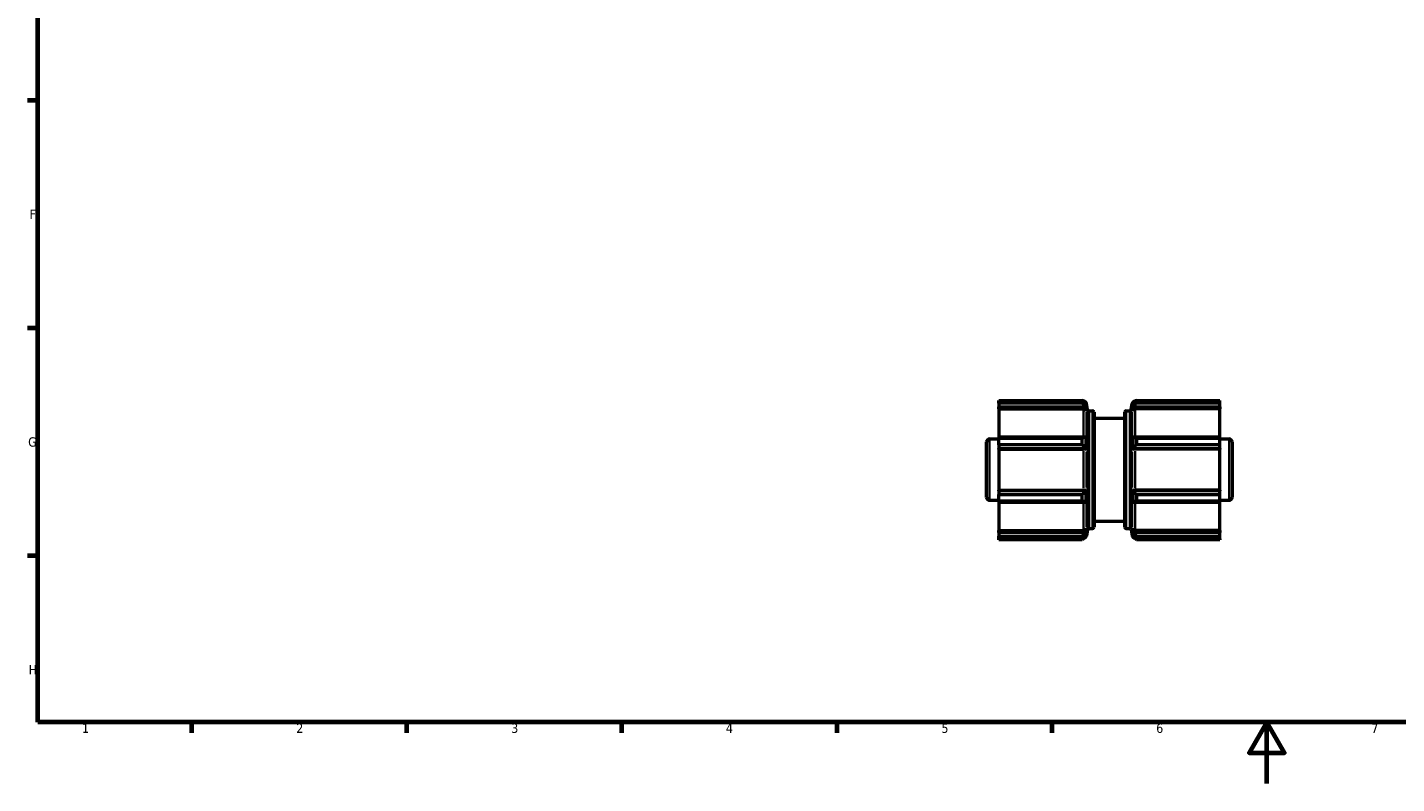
# Model space of a CAD drawing. Header units: millimetres. Extents: x 0 to 903, y 0 to 594.
# Tile 1 of 3: x 17 to 463, y 0 to 247. Entities that reach past the tile are written whole.
import ezdxf

# ---------------------------------------------------------------- set-up
doc = ezdxf.new("R2010")
doc.units = ezdxf.units.MM
for name, color, linetype, lineweight in [('Border (ANSI)', 7, 'Continuous', 70), ('Visible (ANSI)', 7, 'Continuous', 50), ('Visible Narrow (ANSI)', 7, 'Continuous', 35)]:
    doc.layers.add(name, color=color, linetype=linetype, lineweight=lineweight)
doc.styles.add('Note Text (ANSI)', font='tahoma.ttf')

# ---------------------------------------------------------------- blocks, each defined once
blk = doc.blocks.new('Borders Default Border')
at = {"layer": 'Border (ANSI)'}
for p, q in [((20, 222.75), (16.55, 222.75)), ((20, 148.5), (16.55, 148.5)), ((20, 74.25), (16.55, 74.25)), ((70.08, 20), (70.08, 16.55)), ((140.17, 20), (140.17, 16.55)), ((210.25, 20), (210.25, 16.55)), ((280.33, 20), (280.33, 16.55)), ((350.42, 20), (350.42, 16.55))]:
    blk.add_line(p, q, dxfattribs=at)
at = {"layer": 'Border (ANSI)', "flags": 128}
for points in [[(20, 20), (20, 574), (821, 574), (821, 20), (20, 20)], [(420.5, 0), (420.5, 20), (414.73, 10), (426.27, 10), (420.5, 20)]]:
    blk.add_lwpolyline(points, dxfattribs=at)
at = {"layer": 'Border (ANSI)', "char_height": 3.05, "attachment_point": 7, "style": 'Note Text (ANSI)'}
for s, insert in [('F', (17.29, 184.1)), ('G', (16.81, 109.79)), ('H', (16.97, 35.6)), ('1', (34.35, 16.55)), ('2', (104.2, 16.55)), ('3', (174.26, 16.49)), ('4', (244.23, 16.55)), ('5', (314.48, 16.49)), ('6', (384.49, 16.49)), ('7', (454.6, 16.55))]:
    blk.add_mtext(s, dxfattribs=dict(at, insert=insert))

msp = doc.modelspace()

# ---------------------------------------------------------------- linework, layer by layer
at = {"layer": 'Visible (ANSI)'}
for p, q in [((333.218, 124.938), (360.378, 124.938)), ((333.218, 124.071), (333.218, 124.938)), ((360.378, 124.071), (333.218, 124.071)), ((333.218, 124.071), (333.218, 122.793)), ((333.218, 122.154), (333.218, 122.793)), ((333.218, 122.793), (361.507, 122.793)), ((333.218, 122.154), (360.829, 122.154)), ((333.218, 122.154), (333.218, 112.995)), ((360.378, 124.071), (360.378, 124.938)), ((361.505, 124.339), (361.505, 122.813)), ((361.507, 124.33), (361.774, 122.887)), ((361.507, 122.793), (361.774, 121.451)), ((362.115, 121.953), (361.774, 123.883)), ((362.587, 121.556), (363.738, 121.556)), ((364.218, 121.076), (364.218, 83.636)), ((374.218, 83.636), (374.218, 121.076)), ((374.698, 121.556), (375.849, 121.556)), ((376.322, 121.953), (376.662, 123.883)), ((376.662, 122.887), (376.929, 124.33)), ((376.662, 121.451), (376.929, 122.793)), ((376.929, 122.793), (405.218, 122.793)), ((376.931, 122.813), (376.931, 124.339)), ((405.218, 122.154), (377.607, 122.154)), ((378.058, 124.938), (378.058, 124.071)), ((378.058, 124.938), (405.218, 124.938)), ((405.218, 124.071), (378.058, 124.071)), ((405.218, 124.071), (405.218, 124.938)), ((405.218, 122.793), (405.218, 124.071)), ((405.218, 122.793), (405.218, 122.154)), ((405.218, 112.995), (405.218, 122.154)), ((364.218, 119.156), (374.218, 119.156)), ((330.178, 112.356), (333.218, 112.356)), ((333.218, 112.995), (333.218, 112.578)), ((361.507, 112.995), (333.218, 112.995)), ((333.218, 112.578), (360.378, 112.578)), ((333.218, 110.483), (333.218, 112.578)), ((360.378, 110.483), (360.378, 112.578)), ((361.505, 112.988), (361.505, 109.303)), ((361.507, 112.995), (361.774, 112.296)), ((376.662, 112.296), (376.929, 112.995)), ((405.218, 112.995), (376.929, 112.995)), ((376.931, 109.303), (376.931, 112.988)), ((378.058, 112.578), (378.058, 110.483)), ((378.058, 112.578), (405.218, 112.578)), ((405.218, 112.578), (405.218, 112.995)), ((405.218, 110.483), (405.218, 112.578)), ((405.218, 112.356), (408.258, 112.356)), ((329.218, 93.316), (329.218, 111.396)), ((333.218, 110.483), (333.218, 109.284)), ((360.378, 110.483), (333.218, 110.483)), ((333.218, 109.068), (333.218, 109.284)), ((333.218, 109.284), (361.507, 109.284)), ((333.218, 109.068), (360.829, 109.068)), ((333.218, 109.068), (333.218, 95.644)), ((361.507, 109.284), (361.774, 108.829)), ((376.662, 108.829), (376.929, 109.284)), ((376.929, 109.284), (405.218, 109.284)), ((405.218, 109.068), (377.607, 109.068)), ((405.218, 110.483), (378.058, 110.483)), ((405.218, 109.284), (405.218, 110.483)), ((405.218, 109.284), (405.218, 109.068)), ((405.218, 95.644), (405.218, 109.068)), ((409.218, 111.396), (409.218, 93.316)), ((333.218, 95.644), (360.829, 95.644)), ((333.218, 95.428), (333.218, 95.644)), ((333.218, 95.428), (333.218, 94.23)), ((361.507, 95.428), (333.218, 95.428)), ((333.218, 94.23), (360.378, 94.23)), ((333.218, 92.134), (333.218, 94.23)), ((360.378, 92.134), (360.378, 94.23)), ((361.505, 95.409), (361.505, 91.724)), ((361.507, 95.428), (361.774, 95.883)), ((376.662, 95.883), (376.929, 95.428)), ((405.218, 95.428), (376.929, 95.428)), ((376.931, 91.724), (376.931, 95.409)), ((405.218, 95.644), (377.607, 95.644)), ((378.058, 94.23), (378.058, 92.134)), ((378.058, 94.23), (405.218, 94.23)), ((405.218, 95.644), (405.218, 95.428)), ((405.218, 94.23), (405.218, 95.428)), ((405.218, 92.134), (405.218, 94.23)), ((330.178, 92.356), (333.218, 92.356)), ((333.218, 92.134), (333.218, 91.718)), ((360.378, 92.134), (333.218, 92.134)), ((333.218, 91.718), (333.218, 82.558)), ((333.218, 91.718), (361.507, 91.718)), ((361.507, 91.718), (361.774, 92.416)), ((376.662, 92.416), (376.929, 91.718)), ((376.929, 91.718), (405.218, 91.718)), ((405.218, 92.134), (378.058, 92.134)), ((405.218, 92.356), (408.258, 92.356)), ((405.218, 91.718), (405.218, 92.134)), ((405.218, 82.558), (405.218, 91.718)), ((364.218, 85.556), (374.218, 85.556)), ((333.218, 82.558), (360.829, 82.558)), ((333.218, 81.919), (333.218, 82.558)), ((333.218, 81.919), (333.218, 80.642)), ((361.507, 81.919), (333.218, 81.919)), ((333.218, 80.642), (360.378, 80.642)), ((333.218, 79.774), (333.218, 80.642)), ((360.378, 79.774), (360.378, 80.642)), ((361.505, 81.9), (361.505, 80.373)), ((361.507, 81.919), (361.774, 83.262)), ((361.507, 80.383), (361.774, 81.826)), ((362.115, 82.76), (361.774, 80.83)), ((362.587, 83.156), (363.738, 83.156)), ((374.698, 83.156), (375.849, 83.156)), ((376.322, 82.76), (376.662, 80.83)), ((376.662, 83.262), (376.929, 81.919)), ((376.662, 81.826), (376.929, 80.383)), ((405.218, 81.919), (376.929, 81.919)), ((376.931, 80.373), (376.931, 81.9)), ((405.218, 82.558), (377.607, 82.558)), ((378.058, 80.642), (378.058, 79.774)), ((378.058, 80.642), (405.218, 80.642)), ((405.218, 82.558), (405.218, 81.919)), ((405.218, 80.642), (405.218, 81.919)), ((405.218, 79.774), (405.218, 80.642)), ((333.218, 79.467), (333.218, 79.774)), ((360.378, 79.774), (333.218, 79.774)), ((360.378, 79.467), (333.218, 79.467)), ((361.166, 80.097), (360.378, 79.467)), ((378.058, 79.467), (377.271, 80.097)), ((405.218, 79.774), (378.058, 79.774)), ((405.218, 79.467), (378.058, 79.467)), ((405.218, 79.774), (405.218, 79.467))]:
    msp.add_line(p, q, dxfattribs=at)
for centre, radius, start, end in [((360.829, 123.716), 0.96, 10, 86.99752), ((362.587, 122.036), 0.48, 190, 270), ((363.738, 121.076), 0.48, 0, 90), ((374.698, 121.076), 0.48, 90, 180), ((375.849, 122.036), 0.48, 270, 350), ((377.607, 123.716), 0.96, 93.00248, 170), ((330.178, 111.396), 0.96, 90, 180), ((408.258, 111.396), 0.96, 0, 90), ((330.178, 93.316), 0.96, 180, 270), ((408.258, 93.316), 0.96, 270, 0), ((360.829, 80.996), 0.96, 273.00248, 350), ((362.587, 82.676), 0.48, 90, 170), ((363.738, 83.636), 0.48, 270, 0), ((374.698, 83.636), 0.48, 180, 270), ((375.849, 82.676), 0.48, 10, 90), ((377.607, 80.996), 0.96, 190, 266.99752)]:
    msp.add_arc(centre, radius, start, end, dxfattribs=at)
for centre, major_axis, ratio, start_param, end_param in [((360.829, 121.303), (0.96, 0), 0.8870108, 0.1745329, 1.5707963), ((377.607, 121.303), (-0.96, 0), 0.8870108, 4.712389, 6.1086524), ((360.829, 108.779), (0.96, 0), 0.3007058, 0.1745329, 1.5707963), ((377.607, 108.779), (-0.96, 0), 0.3007058, 4.712389, 6.1086524), ((360.829, 95.933), (0.96, 0), 0.3007058, 4.712389, 6.1086524), ((377.607, 95.933), (-0.96, 0), 0.3007058, 0.1745329, 1.5707963), ((360.829, 83.41), (0.96, 0), 0.8870108, 4.712389, 6.1086524), ((377.607, 83.41), (-0.96, 0), 0.8870108, 0.1745329, 1.5707963)]:
    msp.add_ellipse(centre, major_axis=major_axis, ratio=ratio, start_param=start_param, end_param=end_param, dxfattribs=at)
for points in [[(361.505, 124.339), (361.134, 124.541), (360.757, 124.741), (360.378, 124.938)], [(361.505, 122.813), (361.134, 123.235), (360.757, 123.655), (360.378, 124.071)], [(378.058, 124.938), (377.679, 124.741), (377.302, 124.541), (376.931, 124.339)], [(378.058, 124.071), (377.679, 123.655), (377.302, 123.235), (376.931, 122.813)], [(361.505, 112.988), (361.134, 112.851), (360.757, 112.714), (360.378, 112.578)], [(378.058, 112.578), (377.679, 112.714), (377.302, 112.851), (376.931, 112.988)], [(361.505, 109.303), (361.134, 109.699), (360.757, 110.093), (360.378, 110.483)], [(378.058, 110.483), (377.679, 110.093), (377.302, 109.699), (376.931, 109.303)], [(361.505, 95.409), (361.134, 95.013), (360.757, 94.619), (360.378, 94.23)], [(378.058, 94.23), (377.679, 94.619), (377.302, 95.013), (376.931, 95.409)], [(361.505, 91.724), (361.134, 91.862), (360.757, 91.999), (360.378, 92.134)], [(378.058, 92.134), (377.679, 91.999), (377.302, 91.862), (376.931, 91.724)], [(361.505, 81.9), (361.134, 81.477), (360.757, 81.057), (360.378, 80.642)], [(361.505, 80.373), (361.134, 80.172), (360.757, 79.972), (360.378, 79.774)], [(378.058, 80.642), (377.679, 81.057), (377.302, 81.477), (376.931, 81.9)], [(378.058, 79.774), (377.679, 79.972), (377.302, 80.172), (376.931, 80.373)]]:
    msp.add_open_spline(points, degree=3, dxfattribs=at)
for points, weights in [([(361.505, 124.339), (361.506, 124.335), (361.507, 124.33)], [5.63463016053, 5.63567103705, 5.63671095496]), ([(361.507, 122.793), (361.506, 122.803), (361.505, 122.813)], [5.63671095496, 5.63567103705, 5.63463016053]), ([(376.929, 124.33), (376.93, 124.335), (376.931, 124.339)], [5.63671095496, 5.63567103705, 5.63463016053]), ([(376.931, 122.813), (376.93, 122.803), (376.929, 122.793)], [5.63463016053, 5.63567103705, 5.63671095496]), ([(361.505, 112.988), (361.506, 112.992), (361.507, 112.995)], [5.63463016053, 5.63567103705, 5.63671095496]), ([(376.929, 112.995), (376.93, 112.992), (376.931, 112.988)], [5.63671095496, 5.63567103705, 5.63463016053]), ([(361.507, 109.284), (361.506, 109.294), (361.505, 109.303)], [5.63671095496, 5.63567103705, 5.63463016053]), ([(376.931, 109.303), (376.93, 109.294), (376.929, 109.284)], [5.63463016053, 5.63567103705, 5.63671095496]), ([(361.505, 95.409), (361.506, 95.419), (361.507, 95.428)], [5.63463016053, 5.63567103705, 5.63671095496]), ([(376.929, 95.428), (376.93, 95.419), (376.931, 95.409)], [5.63671095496, 5.63567103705, 5.63463016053]), ([(361.507, 91.718), (361.506, 91.721), (361.505, 91.724)], [5.63671095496, 5.63567103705, 5.63463016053]), ([(376.931, 91.724), (376.93, 91.721), (376.929, 91.718)], [5.63463016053, 5.63567103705, 5.63671095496]), ([(361.505, 81.9), (361.506, 81.91), (361.507, 81.919)], [5.63463016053, 5.63567103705, 5.63671095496]), ([(361.507, 80.383), (361.506, 80.378), (361.505, 80.373)], [5.63671095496, 5.63567103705, 5.63463016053]), ([(376.929, 81.919), (376.93, 81.91), (376.931, 81.9)], [5.63671095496, 5.63567103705, 5.63463016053]), ([(376.931, 80.373), (376.93, 80.378), (376.929, 80.383)], [5.63463016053, 5.63567103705, 5.63671095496])]:
    msp.add_rational_spline(points, weights, degree=2, dxfattribs=at)
at = {"layer": 'Visible Narrow (ANSI)'}
for p, q in [((360.829, 113.573), (360.829, 121.84)), ((361.774, 123.88), (361.774, 122.983)), ((361.774, 121.138), (361.774, 112.875)), ((362.115, 83.001), (362.115, 121.712)), ((362.587, 121.32), (362.587, 83.393)), ((363.738, 83.393), (363.738, 121.32)), ((374.698, 121.32), (374.698, 83.393)), ((375.849, 83.393), (375.849, 121.32)), ((376.322, 121.712), (376.322, 83.001)), ((376.662, 122.983), (376.662, 123.88)), ((376.662, 112.875), (376.662, 121.138)), ((377.607, 121.84), (377.607, 113.573)), ((330.178, 112.233), (330.178, 92.479)), ((408.258, 92.479), (408.258, 112.233)), ((360.829, 96.298), (360.829, 108.415)), ((361.774, 108.199), (361.774, 96.513)), ((376.662, 96.513), (376.662, 108.199)), ((377.607, 108.415), (377.607, 96.298)), ((360.829, 82.873), (360.829, 91.14)), ((361.774, 91.838), (361.774, 83.574)), ((376.662, 83.574), (376.662, 91.838)), ((377.607, 91.14), (377.607, 82.873)), ((361.774, 81.729), (361.774, 80.832)), ((376.662, 80.832), (376.662, 81.729))]:
    msp.add_line(p, q, dxfattribs=at)

# ---------------------------------------------------------------- block references
msp.add_blockref('Borders Default Border', (0, 0))

doc.saveas('drawing.dxf')
